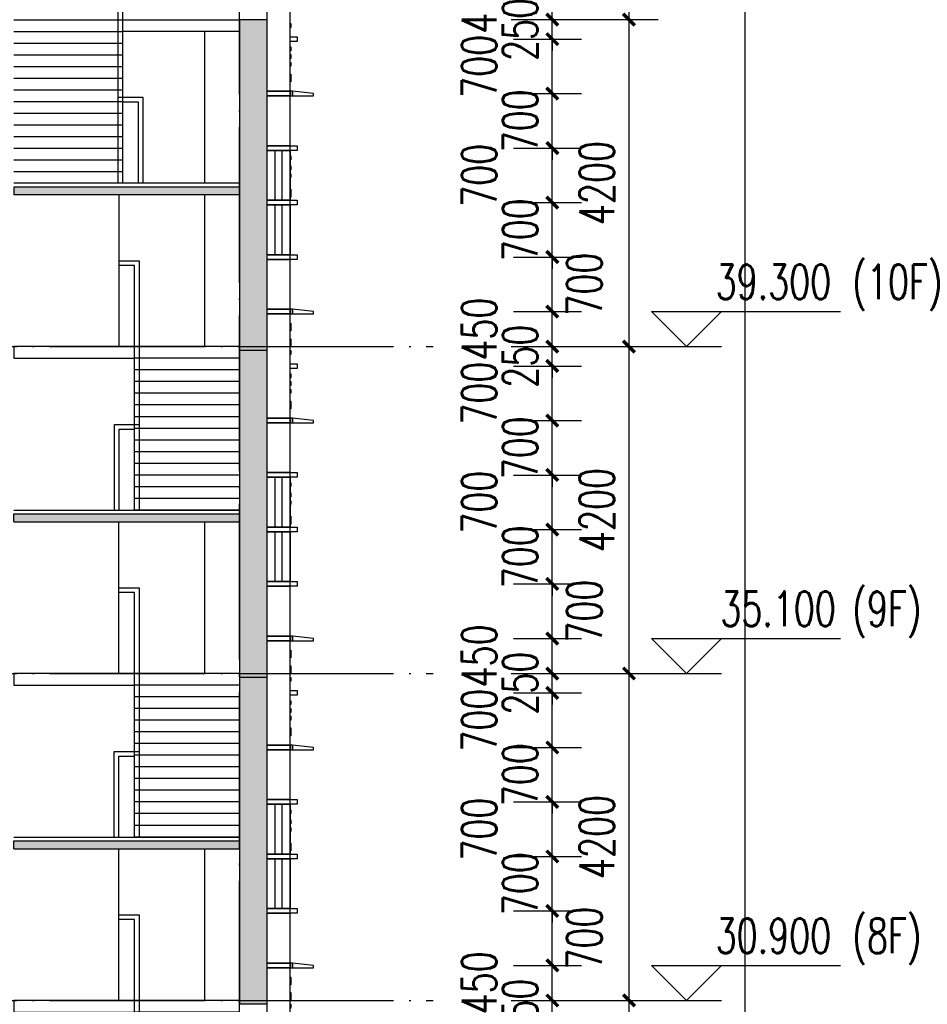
# Model space of a CAD drawing. Header units: millimetres. Extents: x 500457 to 783861, y -293374 to -162131.
# Tile 15 of 116: x 627713 to 639376, y -199501 to -186852. Entities that reach past the tile are written whole.
import ezdxf

# ---------------------------------------------------------------- set-up
doc = ezdxf.new("R2010")
doc.units = ezdxf.units.MM
doc.header["$LTSCALE"] = 1000
doc.linetypes.add('DOTE', pattern=[2.42, 2, -0.2, 0.02, -0.2])
for name, color, linetype in [('A-DOOR-FIRE', 4, 'Continuous'), ('A-看线', 115, 'Continuous'), ('DIM_ELEV', 3, 'Continuous'), ('DOTE', 1, 'DOTE'), ('LY_MC_section A_A$0$A31----(18)', 140, 'Continuous'), ('PUB_DIM', 3, 'Continuous'), ('PUB_HATCH', 8, 'Continuous'), ('PUB_TEXT', 7, 'Continuous'), ('STAIR', 2, 'Continuous'), ('WALL', 255, 'Continuous'), ('板洞', 6, 'Continuous')]:
    doc.layers.add(name, color=color, linetype=linetype)
doc.styles.add('_TCH_DIM', font='SIMPLEX', dxfattribs={"bigfont": 'GBCBIG'})
doc.styles.add('_TCH_DIM_T3', font='SIMPLEX', dxfattribs={"width": 0.705882, "bigfont": 'GBCBIG'})
doc.dimstyles.new('_TCH_ARCH&&150', dxfattribs={"dimtxt": 446.25, "dimasz": 150, "dimexe": 375, "dimexo": 450, "dimgap": 189.375, "dimtad": 1, "dimdec": 0, "dimzin": 0, "dimdsep": 46, "dimtxsty": '_TCH_DIM_T3', "dimblk": 'ARCHTICK', "dimcen": 0.09, "dimclrt": 7, "dimazin": 2, "dimtfac": 1, "dimtdec": 0, "dimtix": 1, "dimtmove": 2, "dimatfit": 3, "dimfxl": 1, "dimtolj": 1, "dimtzin": 0, "dimarcsym": 0})

# ---------------------------------------------------------------- blocks, each defined once
blk = doc.blocks.new('A$C5e2bc803')
at = {"layer": 'PUB_HATCH'}
blk.add_hatch(color=256, dxfattribs=at).paths.add_polyline_path([(1, -570), (-2900, -570), (-2900, -670), (1, -670)])
at = {"layer": 'STAIR'}
for points in [[(-1350, 1580), (-1350, 3530)], [(-1350, 2680), (-1610, 2680), (-1610, 1450), (-1610, 1400), (-1610, -520), (-1550, -520), (-1550, 2620), (-1350, 2620)], [(-2900, 1580), (-1550, 1580)], [(-1550, 1580), (0, 1580), (0, 1430), (-1550, 1430)], [(-2900, 1430), (-1550, 1430)], [(-2900, 1280), (-1550, 1280)], [(-2900, 1130), (-1550, 1130)], [(-2900, 980), (-1550, 980)], [(-2900, 830), (-1550, 830)], [(-2900, 680), (-1550, 680)], [(-2900, 530), (-1550, 530)], [(-1290, -520), (-1290, 580), (-1609, 580)], [(-1350, -520), (-1350, 520), (-1549, 520)], [(-2900, 380), (-1550, 380)], [(-2900, 230), (-1550, 230)], [(-2900, 80), (-1550, 80)], [(-2900, -70), (-1550, -70)], [(-2900, -220), (-1550, -220)], [(-2900, -370), (-1550, -370)], [(1, -520), (-2900, -520)], [(-2900, -520), (-1550, -520)]]:
    blk.add_lwpolyline(points, dxfattribs=at)
at = {"layer": 'WALL'}
for p, q in [((1, -570), (-2900, -570)), ((-2900, -670), (-2900, -570)), ((1, -670), (1, -570)), ((1, -670), (-2900, -670))]:
    blk.add_line(p, q, dxfattribs=at)
blk = doc.blocks.new('A$C889cff5b')
at = {"layer": 'PUB_HATCH'}
blk.add_hatch(color=256, dxfattribs=at).paths.add_polyline_path([(-1558, -3350), (1342, -3350), (1342, -3250), (-1558, -3250)])
at = {"layer": 'STAIR'}
for points in [[(-60, -3200), (0, -3200), (0, -1900), (0, -1850), (0, 0), (-1558, 0)], [(-60, -3200), (-60, -60), (-1558, -60)], [(-60, -1100), (-1558, -1100), (-1558, -1250), (-60, -1250)], [(1342, -1100), (-60, -1100)], [(1342, -1250), (-60, -1250)], [(1342, -1400), (-60, -1400)], [(1342, -1550), (-60, -1550)], [(1342, -1700), (-60, -1700)], [(1342, -1850), (-60, -1850)], [(1342, -2000), (-60, -2000)], [(-320, -3200), (-320, -2100), (0, -2100)], [(1342, -2150), (-60, -2150)], [(-260, -3200), (-260, -2160), (-60, -2160)], [(1342, -2300), (-60, -2300)], [(1342, -2450), (-60, -2450)], [(1342, -2600), (-60, -2600)], [(1342, -2750), (-60, -2750)], [(1342, -2900), (-60, -2900)], [(1342, -3050), (-60, -3050)], [(-1558, -3200), (1342, -3200)]]:
    blk.add_lwpolyline(points, dxfattribs=at)
at = {"layer": 'WALL'}
for p, q in [((-1558, -3250), (1342, -3250)), ((-1558, -3250), (-1558, -3350)), ((1342, -3250), (1342, -3350)), ((-1558, -3350), (1342, -3350))]:
    blk.add_line(p, q, dxfattribs=at)
blk = doc.blocks.new('A$Cdcaa37b3')
at = {"layer": 'A-看线'}
for points in [[(-1103, 48950), (-1103, 47000)], [(-1103, 46850), (-1103, 44900)], [(-1103, 42650), (-1103, 40700)], [(-1103, 38450), (-1103, 36500)]]:
    blk.add_lwpolyline(points, dxfattribs=at)
at = {"layer": 'LY_MC_section A_A$0$A31----(18)'}
for p in [(1345, 43320), (1347, 39120), (1347, 34920)]:
    blk.add_blockref('A$C5e2bc803', p, dxfattribs=at)
at = {"layer": '板洞'}
blk.add_blockref('A$C889cff5b', (5, 50200), dxfattribs=at)
blk = doc.blocks.new('A$C7aab0e27')
at = {"layer": 'LY_MC_section A_A$0$A31----(18)'}
for points in [[(-30, 0), (-30, -60), (-300, -60), (-300, -30)], [(-30, -60), (-30, 0), (0, 0), (0, -60)]]:
    blk.add_lwpolyline(points, close=True, dxfattribs=at)
blk = doc.blocks.new('A$C37e4a2ef')
at = {"layer": 'LY_MC_section A_A$0$A31----(18)'}
blk.add_lwpolyline([(0, 0), (300, 0), (300, -60), (0, -60)], close=True, dxfattribs=at)
at = {"layer": 'A-DOOR-FIRE'}
blk.add_blockref('A$C7aab0e27', (0, 0), dxfattribs=at)
blk = doc.blocks.new('A$C42b86bd6')
at = {"layer": 'LY_MC_section A_A$0$A31----(18)'}
for points in [[(90, 0), (0, 0), (0, -60), (90, -60)], [(90, 0), (390, 0), (390, -60), (90, -60)]]:
    blk.add_lwpolyline(points, close=True, dxfattribs=at)
blk = doc.blocks.new('A$C827e71c0')
at = {"layer": 'LY_MC_section A_A$0$A31----(18)'}
blk.add_lwpolyline([(0, 0), (-90, 0), (-90, -60), (0, -60)], close=True, dxfattribs=at)
blk = doc.blocks.new('$EWDLib$00001159')
for p, q in [((0, 0), (0, 1500)), ((84, 0), (84, 1500)), ((156, 0), (156, 1500)), ((240, 0), (240, 1500))]:
    blk.add_line(p, q)
blk = doc.blocks.new('A$C8b4dfb44')
at = {"layer": 'LY_MC_section A_A$0$A31----(18)'}
for points in [[(-300, -4480), (0, -4480), (0, -5820), (-300, -5820)], [(-300, -4950), (-310, -4950), (-310, -5000), (-300, -5000)], [(-300, -5250), (-310, -5250), (-310, -5300), (-300, -5300)], [(-300, -5350), (-310, -5350), (-310, -5400), (-300, -5400)], [(-300, -5450), (-310, -5450), (-310, -5500), (-300, -5500)], [(-300, -5600), (-310, -5600), (-310, -5700), (-300, -5700)], [(-300, -5880), (0, -5880), (0, -6520), (-300, -6520)], [(-300, -6650), (-310, -6650), (-310, -6700), (-300, -6700)], [(-300, -6580), (0, -6580), (0, -7220), (-300, -7220)], [(-300, -6780), (-310, -6780), (-310, -6830), (-300, -6830)], [(-300, -6880), (-310, -6880), (-310, -6930), (-300, -6930)], [(-300, -7080), (-310, -7080), (-310, -7180), (-300, -7180)], [(-300, -7280), (0, -7280), (0, -7920), (-300, -7920)], [(-300, -7980), (0, -7980), (0, -8620), (-300, -8620)], [(-300, -8680), (0, -8680), (0, -10020), (-300, -10020)], [(-300, -8800), (-310, -8800), (-310, -8900), (-300, -8900)], [(-300, -9000), (-310, -9000), (-310, -9100), (-300, -9100)], [(-300, -9150), (-310, -9150), (-310, -9200), (-300, -9200)], [(-300, -9450), (-310, -9450), (-310, -9500), (-300, -9500)], [(-300, -9550), (-310, -9550), (-310, -9600), (-300, -9600)], [(-300, -9650), (-310, -9650), (-310, -9700), (-300, -9700)], [(-300, -9800), (-310, -9800), (-310, -9900), (-300, -9900)], [(-300, -10080), (0, -10080), (0, -10720), (-300, -10720)], [(-300, -10850), (-310, -10850), (-310, -10900), (-300, -10900)], [(-300, -10780), (0, -10780), (0, -11420), (-300, -11420)], [(-300, -10980), (-310, -10980), (-310, -11030), (-300, -11030)], [(-300, -11080), (-310, -11080), (-310, -11130), (-300, -11130)], [(-300, -11280), (-310, -11280), (-310, -11380), (-300, -11380)], [(-300, -11480), (0, -11480), (0, -12120), (-300, -12120)], [(-300, -12180), (0, -12180), (0, -12820), (-300, -12820)], [(-300, -12880), (0, -12880), (0, -14220), (-300, -14220)], [(-300, -13000), (-310, -13000), (-310, -13100), (-300, -13100)], [(-300, -13200), (-310, -13200), (-310, -13300), (-300, -13300)], [(-300, -13350), (-310, -13350), (-310, -13400), (-300, -13400)], [(-300, -13650), (-310, -13650), (-310, -13700), (-300, -13700)], [(-300, -13750), (-310, -13750), (-310, -13800), (-300, -13800)], [(-300, -13850), (-310, -13850), (-310, -13900), (-300, -13900)], [(-300, -14000), (-310, -14000), (-310, -14100), (-300, -14100)], [(-300, -14280), (0, -14280), (0, -14920), (-300, -14920)], [(-300, -15050), (-310, -15050), (-310, -15100), (-300, -15100)], [(-300, -14980), (0, -14980), (0, -15620), (-300, -15620)], [(-300, -15180), (-310, -15180), (-310, -15230), (-300, -15230)], [(-300, -15280), (-310, -15280), (-310, -15330), (-300, -15330)], [(-300, -15480), (-310, -15480), (-310, -15580), (-300, -15580)], [(-300, -15680), (0, -15680), (0, -16320), (-300, -16320)], [(-300, -16380), (0, -16380), (0, -17020), (-300, -17020)], [(-300, -17200), (-310, -17200), (-310, -17300), (-300, -17300)], [(-300, -17080), (0, -17080), (0, -18420), (-300, -18420)], [(-300, -17400), (-310, -17400), (-310, -17500), (-300, -17500)], [(-300, -17550), (-310, -17550), (-310, -17600), (-300, -17600)]]:
    blk.add_lwpolyline(points, close=True, dxfattribs=at)
at = {"layer": 'A-DOOR-FIRE'}
for name, p in [('A$C37e4a2ef', (-300, -5820)), ('A$C42b86bd6', (-390, -6520)), ('A$C37e4a2ef', (-300, -8620)), ('A$C37e4a2ef', (-300, -8620)), ('A$C37e4a2ef', (-300, -10020)), ('A$C42b86bd6', (-390, -10720)), ('A$C37e4a2ef', (-300, -12820)), ('A$C37e4a2ef', (-300, -12820)), ('A$C37e4a2ef', (-300, -14220)), ('A$C42b86bd6', (-390, -14920)), ('A$C37e4a2ef', (-300, -17020)), ('A$C37e4a2ef', (-300, -17020))]:
    blk.add_blockref(name, p, dxfattribs=at)
at = {"layer": 'LY_MC_section A_A$0$A31----(18)'}
for name, p in [('A$C827e71c0', (-300, -5120)), ('A$C42b86bd6', (-390, -7220)), ('A$C42b86bd6', (-390, -7920)), ('A$C827e71c0', (-300, -9320)), ('A$C42b86bd6', (-390, -11420)), ('A$C42b86bd6', (-390, -12120)), ('A$C827e71c0', (-300, -13520)), ('A$C42b86bd6', (-390, -15620)), ('A$C42b86bd6', (-390, -16320))]:
    blk.add_blockref(name, p, dxfattribs=at)
at = {"layer": 'LY_MC_section A_A$0$A31----(18)', "xscale": 1.250000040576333, "yscale": 0.4266666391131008, "rotation": 179.9999999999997}
for p in [(0, -6580), (0, -7280), (0, -10780), (0, -11480), (0, -14980), (0, -15680)]:
    blk.add_blockref('$EWDLib$00001159', p, dxfattribs=at)
blk = doc.blocks.new('A$C50e83559')
at = {"layer": 'PUB_HATCH'}
blk.add_hatch(color=256, dxfattribs=at).paths.add_polyline_path([(89400, 0), (89400, -4200), (89750, -4200), (89750, 0)])
at = {"layer": 'WALL'}
for p, q in [((89400, 0), (89400, -4200)), ((89750, 0), (89400, 0)), ((89750, 0), (89750, -4200)), ((89750, -4200), (89400, -4200))]:
    blk.add_line(p, q, dxfattribs=at)
blk = doc.blocks.new('A$Ca0110d6d')
at = {"layer": 'PUB_HATCH'}
blk.add_hatch(color=256, dxfattribs=at).paths.add_polyline_path([(89301, -76), (89301, -4325), (89651, -4325), (89651, -76)])
at = {"layer": 'WALL'}
for p, q in [((89301, -76), (89301, -4325)), ((89651, -76), (89301, -76)), ((89651, -76), (89651, -4325)), ((89651, -4325), (89301, -4325))]:
    blk.add_line(p, q, dxfattribs=at)
blk = doc.blocks.new('_ArchTick')
at = {"color": 0, "linetype": 'ByBlock', "const_width": 0.3}
blk.add_lwpolyline([(-0.5, -0.5), (0.5, 0.5)], dxfattribs=at)
blk = doc.blocks.new('*D291')
at = {"layer": 'Defpoints', "color": 0, "transparency": 16777216}
for p in [(633609, -199451), (634557, -199451), (633609, -199701)]:
    blk.add_point(p, dxfattribs=at)
at = {"layer": 'PUB_DIM', "color": 0, "lineweight": -2, "transparency": 16777216}
for p, q in [((634557, -199451), (634557, -199301)), ((634059, -199451), (634932, -199451)), ((634557, -199701), (634557, -199451)), ((634059, -199701), (634932, -199701)), ((634557, -199701), (634557, -199851))]:
    blk.add_line(p, q, dxfattribs=at)
at = {"layer": 'PUB_DIM', "color": 0, "lineweight": -2, "transparency": 16777216, "xscale": 150, "yscale": 150, "zscale": 150}
for p, rotation in [((634557, -199451), 270), ((634557, -199701), 90)]:
    blk.add_blockref('_ArchTick', p, dxfattribs=dict(at, rotation=rotation))
at = {"layer": 'PUB_DIM', "color": 7, "transparency": 16777216, "insert": (634144, -199576), "char_height": 446.2, "attachment_point": 5, "rotation": 90, "style": '_TCH_DIM_T3'}
blk.add_mtext('\\A1;250', dxfattribs=at)
blk = doc.blocks.new('*D292')
at = {"layer": 'Defpoints', "color": 0, "transparency": 16777216}
for p in [(633609, -199001), (634557, -199001), (633609, -199451)]:
    blk.add_point(p, dxfattribs=at)
at = {"layer": 'PUB_DIM', "color": 0, "lineweight": -2, "transparency": 16777216}
for p, q in [((634059, -199001), (634932, -199001)), ((634557, -199451), (634557, -199001)), ((634059, -199451), (634932, -199451))]:
    blk.add_line(p, q, dxfattribs=at)
at = {"layer": 'PUB_DIM', "color": 0, "lineweight": -2, "transparency": 16777216, "xscale": 150, "yscale": 150, "zscale": 150}
for p, rotation in [((634557, -199001), 90), ((634557, -199451), 270)]:
    blk.add_blockref('_ArchTick', p, dxfattribs=dict(at, rotation=rotation))
at = {"layer": 'PUB_DIM', "color": 7, "transparency": 16777216, "insert": (633619, -199226), "char_height": 446.2, "attachment_point": 5, "rotation": 90, "style": '_TCH_DIM_T3'}
blk.add_mtext('\\A1;450', dxfattribs=at)
blk = doc.blocks.new('*D293')
at = {"layer": 'Defpoints', "color": 0, "transparency": 16777216}
for p in [(633609, -198301), (634557, -198301), (633609, -199001)]:
    blk.add_point(p, dxfattribs=at)
at = {"layer": 'PUB_DIM', "color": 0, "lineweight": -2, "transparency": 16777216}
for p, q in [((634059, -198301), (634932, -198301)), ((634557, -199001), (634557, -198301)), ((634059, -199001), (634932, -199001))]:
    blk.add_line(p, q, dxfattribs=at)
at = {"layer": 'PUB_DIM', "color": 0, "lineweight": -2, "transparency": 16777216, "xscale": 150, "yscale": 150, "zscale": 150}
for p, rotation in [((634557, -198301), 90), ((634557, -199001), 270)]:
    blk.add_blockref('_ArchTick', p, dxfattribs=dict(at, rotation=rotation))
at = {"layer": 'PUB_DIM', "color": 7, "transparency": 16777216, "insert": (634969, -198651), "char_height": 446.2, "attachment_point": 5, "rotation": 90, "style": '_TCH_DIM_T3'}
blk.add_mtext('\\A1;700', dxfattribs=at)
blk = doc.blocks.new('*D294')
at = {"layer": 'Defpoints', "color": 0, "transparency": 16777216}
for p in [(633609, -197601), (634557, -197601), (633609, -198301)]:
    blk.add_point(p, dxfattribs=at)
at = {"layer": 'PUB_DIM', "color": 0, "lineweight": -2, "transparency": 16777216}
for p, q in [((634557, -197601), (634557, -197451)), ((634059, -197601), (634932, -197601)), ((634557, -198301), (634557, -197601)), ((634059, -198301), (634932, -198301)), ((634557, -198301), (634557, -198451))]:
    blk.add_line(p, q, dxfattribs=at)
at = {"layer": 'PUB_DIM', "color": 0, "lineweight": -2, "transparency": 16777216, "xscale": 150, "yscale": 150, "zscale": 150}
for p, rotation in [((634557, -197601), 270), ((634557, -198301), 90)]:
    blk.add_blockref('_ArchTick', p, dxfattribs=dict(at, rotation=rotation))
at = {"layer": 'PUB_DIM', "color": 7, "transparency": 16777216, "insert": (634144, -197951), "char_height": 446.2, "attachment_point": 5, "rotation": 90, "style": '_TCH_DIM_T3'}
blk.add_mtext('\\A1;700', dxfattribs=at)
blk = doc.blocks.new('*D295')
at = {"layer": 'Defpoints', "color": 0, "transparency": 16777216}
for p in [(633609, -196901), (634557, -196901), (633609, -197601)]:
    blk.add_point(p, dxfattribs=at)
at = {"layer": 'PUB_DIM', "color": 0, "lineweight": -2, "transparency": 16777216}
for p, q in [((634059, -196901), (634932, -196901)), ((634557, -197601), (634557, -196901)), ((634059, -197601), (634932, -197601))]:
    blk.add_line(p, q, dxfattribs=at)
at = {"layer": 'PUB_DIM', "color": 0, "lineweight": -2, "transparency": 16777216, "xscale": 150, "yscale": 150, "zscale": 150}
for p, rotation in [((634557, -196901), 90), ((634557, -197601), 270)]:
    blk.add_blockref('_ArchTick', p, dxfattribs=dict(at, rotation=rotation))
at = {"layer": 'PUB_DIM', "color": 7, "transparency": 16777216, "insert": (633619, -197251), "char_height": 446.2, "attachment_point": 5, "rotation": 90, "style": '_TCH_DIM_T3'}
blk.add_mtext('\\A1;700', dxfattribs=at)
blk = doc.blocks.new('*D296')
at = {"layer": 'Defpoints', "color": 0, "transparency": 16777216}
for p in [(633609, -196201), (634557, -196201), (633609, -196901)]:
    blk.add_point(p, dxfattribs=at)
at = {"layer": 'PUB_DIM', "color": 0, "lineweight": -2, "transparency": 16777216}
for p, q in [((634557, -196201), (634557, -196051)), ((634059, -196201), (634932, -196201)), ((634557, -196901), (634557, -196201)), ((634059, -196901), (634932, -196901)), ((634557, -196901), (634557, -197051))]:
    blk.add_line(p, q, dxfattribs=at)
at = {"layer": 'PUB_DIM', "color": 0, "lineweight": -2, "transparency": 16777216, "xscale": 150, "yscale": 150, "zscale": 150}
for p, rotation in [((634557, -196201), 270), ((634557, -196901), 90)]:
    blk.add_blockref('_ArchTick', p, dxfattribs=dict(at, rotation=rotation))
at = {"layer": 'PUB_DIM', "color": 7, "transparency": 16777216, "insert": (634144, -196551), "char_height": 446.2, "attachment_point": 5, "rotation": 90, "style": '_TCH_DIM_T3'}
blk.add_mtext('\\A1;700', dxfattribs=at)
blk = doc.blocks.new('*D297')
at = {"layer": 'Defpoints', "color": 0, "transparency": 16777216}
for p in [(633609, -195501), (634557, -195501), (633609, -196201)]:
    blk.add_point(p, dxfattribs=at)
at = {"layer": 'PUB_DIM', "color": 0, "lineweight": -2, "transparency": 16777216}
for p, q in [((634059, -195501), (634932, -195501)), ((634557, -196201), (634557, -195501)), ((634059, -196201), (634932, -196201))]:
    blk.add_line(p, q, dxfattribs=at)
at = {"layer": 'PUB_DIM', "color": 0, "lineweight": -2, "transparency": 16777216, "xscale": 150, "yscale": 150, "zscale": 150}
for p, rotation in [((634557, -195501), 90), ((634557, -196201), 270)]:
    blk.add_blockref('_ArchTick', p, dxfattribs=dict(at, rotation=rotation))
at = {"layer": 'PUB_DIM', "color": 7, "transparency": 16777216, "insert": (633619, -195851), "char_height": 446.2, "attachment_point": 5, "rotation": 90, "style": '_TCH_DIM_T3'}
blk.add_mtext('\\A1;700', dxfattribs=at)
blk = doc.blocks.new('*D298')
at = {"layer": 'Defpoints', "color": 0, "transparency": 16777216}
for p in [(633609, -195251), (634557, -195251), (633609, -195501)]:
    blk.add_point(p, dxfattribs=at)
at = {"layer": 'PUB_DIM', "color": 0, "lineweight": -2, "transparency": 16777216}
for p, q in [((634557, -195251), (634557, -195101)), ((634059, -195251), (634932, -195251)), ((634557, -195501), (634557, -195251)), ((634059, -195501), (634932, -195501)), ((634557, -195501), (634557, -195651))]:
    blk.add_line(p, q, dxfattribs=at)
at = {"layer": 'PUB_DIM', "color": 0, "lineweight": -2, "transparency": 16777216, "xscale": 150, "yscale": 150, "zscale": 150}
for p, rotation in [((634557, -195251), 270), ((634557, -195501), 90)]:
    blk.add_blockref('_ArchTick', p, dxfattribs=dict(at, rotation=rotation))
at = {"layer": 'PUB_DIM', "color": 7, "transparency": 16777216, "insert": (634144, -195376), "char_height": 446.2, "attachment_point": 5, "rotation": 90, "style": '_TCH_DIM_T3'}
blk.add_mtext('\\A1;250', dxfattribs=at)
blk = doc.blocks.new('*D299')
at = {"layer": 'Defpoints', "color": 0, "transparency": 16777216}
for p in [(633609, -194801), (634557, -194801), (633609, -195251)]:
    blk.add_point(p, dxfattribs=at)
at = {"layer": 'PUB_DIM', "color": 0, "lineweight": -2, "transparency": 16777216}
for p, q in [((634059, -194801), (634932, -194801)), ((634557, -195251), (634557, -194801)), ((634059, -195251), (634932, -195251))]:
    blk.add_line(p, q, dxfattribs=at)
at = {"layer": 'PUB_DIM', "color": 0, "lineweight": -2, "transparency": 16777216, "xscale": 150, "yscale": 150, "zscale": 150}
for p, rotation in [((634557, -194801), 90), ((634557, -195251), 270)]:
    blk.add_blockref('_ArchTick', p, dxfattribs=dict(at, rotation=rotation))
at = {"layer": 'PUB_DIM', "color": 7, "transparency": 16777216, "insert": (633619, -195026), "char_height": 446.2, "attachment_point": 5, "rotation": 90, "style": '_TCH_DIM_T3'}
blk.add_mtext('\\A1;450', dxfattribs=at)
blk = doc.blocks.new('*D300')
at = {"layer": 'Defpoints', "color": 0, "transparency": 16777216}
for p in [(633609, -194101), (634557, -194101), (633609, -194801)]:
    blk.add_point(p, dxfattribs=at)
at = {"layer": 'PUB_DIM', "color": 0, "lineweight": -2, "transparency": 16777216}
for p, q in [((634059, -194101), (634932, -194101)), ((634557, -194801), (634557, -194101)), ((634059, -194801), (634932, -194801))]:
    blk.add_line(p, q, dxfattribs=at)
at = {"layer": 'PUB_DIM', "color": 0, "lineweight": -2, "transparency": 16777216, "xscale": 150, "yscale": 150, "zscale": 150}
for p, rotation in [((634557, -194101), 90), ((634557, -194801), 270)]:
    blk.add_blockref('_ArchTick', p, dxfattribs=dict(at, rotation=rotation))
at = {"layer": 'PUB_DIM', "color": 7, "transparency": 16777216, "insert": (634969, -194451), "char_height": 446.2, "attachment_point": 5, "rotation": 90, "style": '_TCH_DIM_T3'}
blk.add_mtext('\\A1;700', dxfattribs=at)
blk = doc.blocks.new('*D301')
at = {"layer": 'Defpoints', "color": 0, "transparency": 16777216}
for p in [(633609, -193401), (634557, -193401), (633609, -194101)]:
    blk.add_point(p, dxfattribs=at)
at = {"layer": 'PUB_DIM', "color": 0, "lineweight": -2, "transparency": 16777216}
for p, q in [((634557, -193401), (634557, -193251)), ((634059, -193401), (634932, -193401)), ((634557, -194101), (634557, -193401)), ((634059, -194101), (634932, -194101)), ((634557, -194101), (634557, -194251))]:
    blk.add_line(p, q, dxfattribs=at)
at = {"layer": 'PUB_DIM', "color": 0, "lineweight": -2, "transparency": 16777216, "xscale": 150, "yscale": 150, "zscale": 150}
for p, rotation in [((634557, -193401), 270), ((634557, -194101), 90)]:
    blk.add_blockref('_ArchTick', p, dxfattribs=dict(at, rotation=rotation))
at = {"layer": 'PUB_DIM', "color": 7, "transparency": 16777216, "insert": (634144, -193751), "char_height": 446.2, "attachment_point": 5, "rotation": 90, "style": '_TCH_DIM_T3'}
blk.add_mtext('\\A1;700', dxfattribs=at)
blk = doc.blocks.new('*D302')
at = {"layer": 'Defpoints', "color": 0, "transparency": 16777216}
for p in [(633609, -192701), (634557, -192701), (633609, -193401)]:
    blk.add_point(p, dxfattribs=at)
at = {"layer": 'PUB_DIM', "color": 0, "lineweight": -2, "transparency": 16777216}
for p, q in [((634059, -192701), (634932, -192701)), ((634557, -193401), (634557, -192701)), ((634059, -193401), (634932, -193401))]:
    blk.add_line(p, q, dxfattribs=at)
at = {"layer": 'PUB_DIM', "color": 0, "lineweight": -2, "transparency": 16777216, "xscale": 150, "yscale": 150, "zscale": 150}
for p, rotation in [((634557, -192701), 90), ((634557, -193401), 270)]:
    blk.add_blockref('_ArchTick', p, dxfattribs=dict(at, rotation=rotation))
at = {"layer": 'PUB_DIM', "color": 7, "transparency": 16777216, "insert": (633619, -193051), "char_height": 446.2, "attachment_point": 5, "rotation": 90, "style": '_TCH_DIM_T3'}
blk.add_mtext('\\A1;700', dxfattribs=at)
blk = doc.blocks.new('*D303')
at = {"layer": 'Defpoints', "color": 0, "transparency": 16777216}
for p in [(633609, -192001), (634557, -192001), (633609, -192701)]:
    blk.add_point(p, dxfattribs=at)
at = {"layer": 'PUB_DIM', "color": 0, "lineweight": -2, "transparency": 16777216}
for p, q in [((634557, -192001), (634557, -191851)), ((634059, -192001), (634932, -192001)), ((634557, -192701), (634557, -192001)), ((634059, -192701), (634932, -192701)), ((634557, -192701), (634557, -192851))]:
    blk.add_line(p, q, dxfattribs=at)
at = {"layer": 'PUB_DIM', "color": 0, "lineweight": -2, "transparency": 16777216, "xscale": 150, "yscale": 150, "zscale": 150}
for p, rotation in [((634557, -192001), 270), ((634557, -192701), 90)]:
    blk.add_blockref('_ArchTick', p, dxfattribs=dict(at, rotation=rotation))
at = {"layer": 'PUB_DIM', "color": 7, "transparency": 16777216, "insert": (634144, -192351), "char_height": 446.2, "attachment_point": 5, "rotation": 90, "style": '_TCH_DIM_T3'}
blk.add_mtext('\\A1;700', dxfattribs=at)
blk = doc.blocks.new('*D304')
at = {"layer": 'Defpoints', "color": 0, "transparency": 16777216}
for p in [(633609, -191301), (634557, -191301), (633609, -192001)]:
    blk.add_point(p, dxfattribs=at)
at = {"layer": 'PUB_DIM', "color": 0, "lineweight": -2, "transparency": 16777216}
for p, q in [((634059, -191301), (634932, -191301)), ((634557, -192001), (634557, -191301)), ((634059, -192001), (634932, -192001))]:
    blk.add_line(p, q, dxfattribs=at)
at = {"layer": 'PUB_DIM', "color": 0, "lineweight": -2, "transparency": 16777216, "xscale": 150, "yscale": 150, "zscale": 150}
for p, rotation in [((634557, -191301), 90), ((634557, -192001), 270)]:
    blk.add_blockref('_ArchTick', p, dxfattribs=dict(at, rotation=rotation))
at = {"layer": 'PUB_DIM', "color": 7, "transparency": 16777216, "insert": (633619, -191651), "char_height": 446.2, "attachment_point": 5, "rotation": 90, "style": '_TCH_DIM_T3'}
blk.add_mtext('\\A1;700', dxfattribs=at)
blk = doc.blocks.new('*D305')
at = {"layer": 'Defpoints', "color": 0, "transparency": 16777216}
for p in [(633609, -191051), (634557, -191051), (633609, -191301)]:
    blk.add_point(p, dxfattribs=at)
at = {"layer": 'PUB_DIM', "color": 0, "lineweight": -2, "transparency": 16777216}
for p, q in [((634557, -191051), (634557, -190901)), ((634059, -191051), (634932, -191051)), ((634557, -191301), (634557, -191051)), ((634059, -191301), (634932, -191301)), ((634557, -191301), (634557, -191451))]:
    blk.add_line(p, q, dxfattribs=at)
at = {"layer": 'PUB_DIM', "color": 0, "lineweight": -2, "transparency": 16777216, "xscale": 150, "yscale": 150, "zscale": 150}
for p, rotation in [((634557, -191051), 270), ((634557, -191301), 90)]:
    blk.add_blockref('_ArchTick', p, dxfattribs=dict(at, rotation=rotation))
at = {"layer": 'PUB_DIM', "color": 7, "transparency": 16777216, "insert": (634144, -191176), "char_height": 446.2, "attachment_point": 5, "rotation": 90, "style": '_TCH_DIM_T3'}
blk.add_mtext('\\A1;250', dxfattribs=at)
blk = doc.blocks.new('*D306')
at = {"layer": 'Defpoints', "color": 0, "transparency": 16777216}
for p in [(633609, -190601), (634557, -190601), (633609, -191051)]:
    blk.add_point(p, dxfattribs=at)
at = {"layer": 'PUB_DIM', "color": 0, "lineweight": -2, "transparency": 16777216}
for p, q in [((634059, -190601), (634932, -190601)), ((634557, -191051), (634557, -190601)), ((634059, -191051), (634932, -191051))]:
    blk.add_line(p, q, dxfattribs=at)
at = {"layer": 'PUB_DIM', "color": 0, "lineweight": -2, "transparency": 16777216, "xscale": 150, "yscale": 150, "zscale": 150}
for p, rotation in [((634557, -190601), 90), ((634557, -191051), 270)]:
    blk.add_blockref('_ArchTick', p, dxfattribs=dict(at, rotation=rotation))
at = {"layer": 'PUB_DIM', "color": 7, "transparency": 16777216, "insert": (633619, -190826), "char_height": 446.2, "attachment_point": 5, "rotation": 90, "style": '_TCH_DIM_T3'}
blk.add_mtext('\\A1;450', dxfattribs=at)
blk = doc.blocks.new('*D307')
at = {"layer": 'Defpoints', "color": 0, "transparency": 16777216}
for p in [(633609, -189901), (634557, -189901), (633609, -190601)]:
    blk.add_point(p, dxfattribs=at)
at = {"layer": 'PUB_DIM', "color": 0, "lineweight": -2, "transparency": 16777216}
for p, q in [((634059, -189901), (634932, -189901)), ((634557, -190601), (634557, -189901)), ((634059, -190601), (634932, -190601))]:
    blk.add_line(p, q, dxfattribs=at)
at = {"layer": 'PUB_DIM', "color": 0, "lineweight": -2, "transparency": 16777216, "xscale": 150, "yscale": 150, "zscale": 150}
for p, rotation in [((634557, -189901), 90), ((634557, -190601), 270)]:
    blk.add_blockref('_ArchTick', p, dxfattribs=dict(at, rotation=rotation))
at = {"layer": 'PUB_DIM', "color": 7, "transparency": 16777216, "insert": (634969, -190251), "char_height": 446.2, "attachment_point": 5, "rotation": 90, "style": '_TCH_DIM_T3'}
blk.add_mtext('\\A1;700', dxfattribs=at)
blk = doc.blocks.new('*D308')
at = {"layer": 'Defpoints', "color": 0, "transparency": 16777216}
for p in [(633609, -189201), (634557, -189201), (633609, -189901)]:
    blk.add_point(p, dxfattribs=at)
at = {"layer": 'PUB_DIM', "color": 0, "lineweight": -2, "transparency": 16777216}
for p, q in [((634557, -189201), (634557, -189051)), ((634059, -189201), (634932, -189201)), ((634557, -189901), (634557, -189201)), ((634059, -189901), (634932, -189901)), ((634557, -189901), (634557, -190051))]:
    blk.add_line(p, q, dxfattribs=at)
at = {"layer": 'PUB_DIM', "color": 0, "lineweight": -2, "transparency": 16777216, "xscale": 150, "yscale": 150, "zscale": 150}
for p, rotation in [((634557, -189201), 270), ((634557, -189901), 90)]:
    blk.add_blockref('_ArchTick', p, dxfattribs=dict(at, rotation=rotation))
at = {"layer": 'PUB_DIM', "color": 7, "transparency": 16777216, "insert": (634144, -189551), "char_height": 446.2, "attachment_point": 5, "rotation": 90, "style": '_TCH_DIM_T3'}
blk.add_mtext('\\A1;700', dxfattribs=at)
blk = doc.blocks.new('*D309')
at = {"layer": 'Defpoints', "color": 0, "transparency": 16777216}
for p in [(633609, -188501), (634557, -188501), (633609, -189201)]:
    blk.add_point(p, dxfattribs=at)
at = {"layer": 'PUB_DIM', "color": 0, "lineweight": -2, "transparency": 16777216}
for p, q in [((634059, -188501), (634932, -188501)), ((634557, -189201), (634557, -188501)), ((634059, -189201), (634932, -189201))]:
    blk.add_line(p, q, dxfattribs=at)
at = {"layer": 'PUB_DIM', "color": 0, "lineweight": -2, "transparency": 16777216, "xscale": 150, "yscale": 150, "zscale": 150}
for p, rotation in [((634557, -188501), 90), ((634557, -189201), 270)]:
    blk.add_blockref('_ArchTick', p, dxfattribs=dict(at, rotation=rotation))
at = {"layer": 'PUB_DIM', "color": 7, "transparency": 16777216, "insert": (633619, -188851), "char_height": 446.2, "attachment_point": 5, "rotation": 90, "style": '_TCH_DIM_T3'}
blk.add_mtext('\\A1;700', dxfattribs=at)
blk = doc.blocks.new('*D310')
at = {"layer": 'Defpoints', "color": 0, "transparency": 16777216}
for p in [(633609, -187801), (634557, -187801), (633609, -188501)]:
    blk.add_point(p, dxfattribs=at)
at = {"layer": 'PUB_DIM', "color": 0, "lineweight": -2, "transparency": 16777216}
for p, q in [((634557, -187801), (634557, -187651)), ((634059, -187801), (634932, -187801)), ((634557, -188501), (634557, -187801)), ((634059, -188501), (634932, -188501)), ((634557, -188501), (634557, -188651))]:
    blk.add_line(p, q, dxfattribs=at)
at = {"layer": 'PUB_DIM', "color": 0, "lineweight": -2, "transparency": 16777216, "xscale": 150, "yscale": 150, "zscale": 150}
for p, rotation in [((634557, -187801), 270), ((634557, -188501), 90)]:
    blk.add_blockref('_ArchTick', p, dxfattribs=dict(at, rotation=rotation))
at = {"layer": 'PUB_DIM', "color": 7, "transparency": 16777216, "insert": (634144, -188151), "char_height": 446.2, "attachment_point": 5, "rotation": 90, "style": '_TCH_DIM_T3'}
blk.add_mtext('\\A1;700', dxfattribs=at)
blk = doc.blocks.new('*D311')
at = {"layer": 'Defpoints', "color": 0, "transparency": 16777216}
for p in [(633609, -187101), (634557, -187101), (633609, -187801)]:
    blk.add_point(p, dxfattribs=at)
at = {"layer": 'PUB_DIM', "color": 0, "lineweight": -2, "transparency": 16777216}
for p, q in [((634059, -187101), (634932, -187101)), ((634557, -187801), (634557, -187101)), ((634059, -187801), (634932, -187801))]:
    blk.add_line(p, q, dxfattribs=at)
at = {"layer": 'PUB_DIM', "color": 0, "lineweight": -2, "transparency": 16777216, "xscale": 150, "yscale": 150, "zscale": 150}
for p, rotation in [((634557, -187101), 90), ((634557, -187801), 270)]:
    blk.add_blockref('_ArchTick', p, dxfattribs=dict(at, rotation=rotation))
at = {"layer": 'PUB_DIM', "color": 7, "transparency": 16777216, "insert": (633619, -187451), "char_height": 446.2, "attachment_point": 5, "rotation": 90, "style": '_TCH_DIM_T3'}
blk.add_mtext('\\A1;700', dxfattribs=at)
blk = doc.blocks.new('*D312')
at = {"layer": 'Defpoints', "color": 0, "transparency": 16777216}
for p in [(633609, -186851), (634557, -186851), (633609, -187101)]:
    blk.add_point(p, dxfattribs=at)
at = {"layer": 'PUB_DIM', "color": 0, "lineweight": -2, "transparency": 16777216}
for p, q in [((634557, -186851), (634557, -186701)), ((634059, -186851), (634932, -186851)), ((634557, -187101), (634557, -186851)), ((634059, -187101), (634932, -187101)), ((634557, -187101), (634557, -187251))]:
    blk.add_line(p, q, dxfattribs=at)
at = {"layer": 'PUB_DIM', "color": 0, "lineweight": -2, "transparency": 16777216, "xscale": 150, "yscale": 150, "zscale": 150}
for p, rotation in [((634557, -186851), 270), ((634557, -187101), 90)]:
    blk.add_blockref('_ArchTick', p, dxfattribs=dict(at, rotation=rotation))
at = {"layer": 'PUB_DIM', "color": 7, "transparency": 16777216, "insert": (634144, -186976), "char_height": 446.2, "attachment_point": 5, "rotation": 90, "style": '_TCH_DIM_T3'}
blk.add_mtext('\\A1;250', dxfattribs=at)
blk = doc.blocks.new('*D313')
at = {"layer": 'Defpoints', "color": 0, "transparency": 16777216}
for p in [(633609, -186401), (634557, -186401), (633609, -186851)]:
    blk.add_point(p, dxfattribs=at)
at = {"layer": 'PUB_DIM', "color": 0, "lineweight": -2, "transparency": 16777216}
for p, q in [((634059, -186401), (634932, -186401)), ((634557, -186851), (634557, -186401)), ((634059, -186851), (634932, -186851))]:
    blk.add_line(p, q, dxfattribs=at)
at = {"layer": 'PUB_DIM', "color": 0, "lineweight": -2, "transparency": 16777216, "xscale": 150, "yscale": 150, "zscale": 150}
for p, rotation in [((634557, -186401), 90), ((634557, -186851), 270)]:
    blk.add_blockref('_ArchTick', p, dxfattribs=dict(at, rotation=rotation))
at = {"layer": 'PUB_DIM', "color": 7, "transparency": 16777216, "insert": (633619, -186626), "char_height": 446.2, "attachment_point": 5, "rotation": 90, "style": '_TCH_DIM_T3'}
blk.add_mtext('\\A1;450', dxfattribs=at)
blk = doc.blocks.new('*D320')
at = {"layer": 'Defpoints', "color": 0, "transparency": 16777216}
for p in [(632742, -182051), (637037, -182051), (632742, -235951)]:
    blk.add_point(p, dxfattribs=at)
at = {"layer": 'PUB_DIM', "color": 0, "lineweight": -2, "transparency": 16777216}
for p, q in [((633192, -182051), (637412, -182051)), ((637037, -235951), (637037, -182051)), ((633192, -235951), (637412, -235951))]:
    blk.add_line(p, q, dxfattribs=at)
at = {"layer": 'PUB_DIM', "color": 0, "lineweight": -2, "transparency": 16777216, "xscale": 150, "yscale": 150, "zscale": 150}
for p, rotation in [((637037, -182051), 90), ((637037, -235951), 270)]:
    blk.add_blockref('_ArchTick', p, dxfattribs=dict(at, rotation=rotation))
at = {"layer": 'PUB_DIM', "color": 7, "transparency": 16777216, "insert": (636625, -209001), "char_height": 446.2, "attachment_point": 5, "rotation": 90, "style": '_TCH_DIM_T3'}
blk.add_mtext('\\A1;53900', dxfattribs=at)
blk = doc.blocks.new('*D329')
at = {"layer": 'Defpoints', "color": 0, "transparency": 16777216}
for p in [(633579, -199451), (635543, -199451), (633579, -203651)]:
    blk.add_point(p, dxfattribs=at)
at = {"layer": 'PUB_DIM', "color": 0, "lineweight": -2, "transparency": 16777216}
for p, q in [((634029, -199451), (635918, -199451)), ((635543, -203651), (635543, -199451)), ((634029, -203651), (635918, -203651))]:
    blk.add_line(p, q, dxfattribs=at)
at = {"layer": 'PUB_DIM', "color": 0, "lineweight": -2, "transparency": 16777216, "xscale": 150, "yscale": 150, "zscale": 150}
for p, rotation in [((635543, -199451), 90), ((635543, -203651), 270)]:
    blk.add_blockref('_ArchTick', p, dxfattribs=dict(at, rotation=rotation))
at = {"layer": 'PUB_DIM', "color": 7, "transparency": 16777216, "insert": (635130, -201551), "char_height": 446.2, "attachment_point": 5, "rotation": 90, "style": '_TCH_DIM_T3'}
blk.add_mtext('\\A1;4200', dxfattribs=at)
blk = doc.blocks.new('*D330')
at = {"layer": 'Defpoints', "color": 0, "transparency": 16777216}
for p in [(633579, -195251), (635543, -195251), (633579, -199451)]:
    blk.add_point(p, dxfattribs=at)
at = {"layer": 'PUB_DIM', "color": 0, "lineweight": -2, "transparency": 16777216}
for p, q in [((634029, -195251), (635918, -195251)), ((635543, -199451), (635543, -195251)), ((634029, -199451), (635918, -199451))]:
    blk.add_line(p, q, dxfattribs=at)
at = {"layer": 'PUB_DIM', "color": 0, "lineweight": -2, "transparency": 16777216, "xscale": 150, "yscale": 150, "zscale": 150}
for p, rotation in [((635543, -195251), 90), ((635543, -199451), 270)]:
    blk.add_blockref('_ArchTick', p, dxfattribs=dict(at, rotation=rotation))
at = {"layer": 'PUB_DIM', "color": 7, "transparency": 16777216, "insert": (635130, -197351), "char_height": 446.2, "attachment_point": 5, "rotation": 90, "style": '_TCH_DIM_T3'}
blk.add_mtext('\\A1;4200', dxfattribs=at)
blk = doc.blocks.new('*D331')
at = {"layer": 'Defpoints', "color": 0, "transparency": 16777216}
for p in [(633579, -191051), (635543, -191051), (633579, -195251)]:
    blk.add_point(p, dxfattribs=at)
at = {"layer": 'PUB_DIM', "color": 0, "lineweight": -2, "transparency": 16777216}
for p, q in [((634029, -191051), (635918, -191051)), ((635543, -195251), (635543, -191051)), ((634029, -195251), (635918, -195251))]:
    blk.add_line(p, q, dxfattribs=at)
at = {"layer": 'PUB_DIM', "color": 0, "lineweight": -2, "transparency": 16777216, "xscale": 150, "yscale": 150, "zscale": 150}
for p, rotation in [((635543, -191051), 90), ((635543, -195251), 270)]:
    blk.add_blockref('_ArchTick', p, dxfattribs=dict(at, rotation=rotation))
at = {"layer": 'PUB_DIM', "color": 7, "transparency": 16777216, "insert": (635130, -193151), "char_height": 446.2, "attachment_point": 5, "rotation": 90, "style": '_TCH_DIM_T3'}
blk.add_mtext('\\A1;4200', dxfattribs=at)
blk = doc.blocks.new('*D332')
at = {"layer": 'Defpoints', "color": 0, "transparency": 16777216}
for p in [(633579, -186851), (635543, -186851), (633579, -191051)]:
    blk.add_point(p, dxfattribs=at)
at = {"layer": 'PUB_DIM', "color": 0, "lineweight": -2, "transparency": 16777216}
for p, q in [((634029, -186851), (635918, -186851)), ((635543, -191051), (635543, -186851)), ((634029, -191051), (635918, -191051))]:
    blk.add_line(p, q, dxfattribs=at)
at = {"layer": 'PUB_DIM', "color": 0, "lineweight": -2, "transparency": 16777216, "xscale": 150, "yscale": 150, "zscale": 150}
for p, rotation in [((635543, -186851), 90), ((635543, -191051), 270)]:
    blk.add_blockref('_ArchTick', p, dxfattribs=dict(at, rotation=rotation))
at = {"layer": 'PUB_DIM', "color": 7, "transparency": 16777216, "insert": (635130, -188951), "char_height": 446.2, "attachment_point": 5, "rotation": 90, "style": '_TCH_DIM_T3'}
blk.add_mtext('\\A1;4200', dxfattribs=at)
blk = doc.blocks.new('*D333')
at = {"layer": 'Defpoints', "color": 0, "transparency": 16777216}
for p in [(633579, -182051), (635543, -182051), (633579, -186851)]:
    blk.add_point(p, dxfattribs=at)
at = {"layer": 'PUB_DIM', "color": 0, "lineweight": -2, "transparency": 16777216}
for p, q in [((634029, -182051), (635918, -182051)), ((635543, -186851), (635543, -182051)), ((634029, -186851), (635918, -186851))]:
    blk.add_line(p, q, dxfattribs=at)
at = {"layer": 'PUB_DIM', "color": 0, "lineweight": -2, "transparency": 16777216, "xscale": 150, "yscale": 150, "zscale": 150}
for p, rotation in [((635543, -182051), 90), ((635543, -186851), 270)]:
    blk.add_blockref('_ArchTick', p, dxfattribs=dict(at, rotation=rotation))
at = {"layer": 'PUB_DIM', "color": 7, "transparency": 16777216, "insert": (635130, -184451), "char_height": 446.2, "attachment_point": 5, "rotation": 90, "style": '_TCH_DIM_T3'}
blk.add_mtext('\\A1;4800', dxfattribs=at)

msp = doc.modelspace()

# ---------------------------------------------------------------- linework, layer by layer
at = {"layer": 'DIM_ELEV'}
for p, q in [((636281.1, -191050.7), (635831.1, -190600.7)), ((635831.1, -190600.7), (638261.1, -190600.7)), ((636281.1, -191050.7), (636731.1, -190600.7)), ((635231.1, -191050.7), (636731.1, -191050.7)), ((636281.1, -195250.7), (635831.1, -194800.7)), ((635831.1, -194800.7), (638261.1, -194800.7)), ((636281.1, -195250.7), (636731.1, -194800.7)), ((635231.1, -195250.7), (636731.1, -195250.7)), ((636281.1, -199450.7), (635831.1, -199000.7)), ((635831.1, -199000.7), (638261.1, -199000.7)), ((636281.1, -199450.7), (636731.1, -199000.7)), ((635231.1, -199450.7), (636731.1, -199450.7))]:
    msp.add_line(p, q, dxfattribs=at)
at = {"layer": 'DOTE'}
for p, q in [((630537.4, -238632.6), (630537.4, -180499.6)), ((536137.4, -191050.7), (633025.1, -191050.7)), ((536137.4, -195250.7), (633025.1, -195250.7)), ((536137.4, -199450.7), (633025.1, -199450.7))]:
    msp.add_line(p, q, dxfattribs=at)

# ---------------------------------------------------------------- block references
at = {"layer": '板洞', "xscale": -1}
for name, p in [('A$C8b4dfb44', (630887.4, -181950.7)), ('A$Cdcaa37b3', (628984.9, -235951.5))]:
    msp.add_blockref(name, p, dxfattribs=at)
at = {"layer": '板洞'}
for name, p in [('A$Ca0110d6d', (541236.6, -186775.7)), ('A$C50e83559', (541137.4, -191100.7)), ('A$C50e83559', (541137.4, -195300.7))]:
    msp.add_blockref(name, p, dxfattribs=at)

# ---------------------------------------------------------------- texts
at = {"layer": 'PUB_TEXT', "style": '_TCH_DIM', "width": 0.705882}
for s, p in [('39.300', (636656.1, -190443.2)), ('(10F)', (638411.1, -190443.2)), ('(9F)', (638411.1, -194643.2)), ('35.100', (636716.1, -194643.2)), ('30.900', (636656.1, -198843.2)), ('(8F)', (638411.1, -198843.2))]:
    msp.add_text(s, height=446.25, dxfattribs=at).set_placement(p)

# ---------------------------------------------------------------- dimensions: what is measured, and where the dimension line sits
at = {"layer": 'PUB_DIM'}
for p1, p2, distance, picture, middle in [((632742.1, -235950.7), (632742.1, -182050.7), -4295.1, '*D320', (636624.7, -209000.7)), ((633579.4, -186850.7), (633579.4, -182050.7), -1963.5, '*D333', (635130.4, -184450.7)), ((633609.1, -187100.7), (633609.1, -186850.7), -947.8, '*D312', (634144.4, -186975.7)), ((633579.4, -191050.7), (633579.4, -186850.7), -1963.5, '*D332', (635130.4, -188950.7)), ((633609.1, -188500.7), (633609.1, -187800.7), -947.8, '*D310', (634144.4, -188150.7)), ((633609.1, -189900.7), (633609.1, -189200.7), -947.8, '*D308', (634144.4, -189550.7)), ((633609.1, -191300.7), (633609.1, -191050.7), -947.8, '*D305', (634144.4, -191175.7)), ((633579.4, -195250.7), (633579.4, -191050.7), -1963.5, '*D331', (635130.4, -193150.7)), ((633609.1, -192700.7), (633609.1, -192000.7), -947.8, '*D303', (634144.4, -192350.7)), ((633609.1, -194100.7), (633609.1, -193400.7), -947.8, '*D301', (634144.4, -193750.7)), ((633609.1, -195500.7), (633609.1, -195250.7), -947.8, '*D298', (634144.4, -195375.7)), ((633579.4, -199450.7), (633579.4, -195250.7), -1963.5, '*D330', (635130.4, -197350.7)), ((633609.1, -196900.7), (633609.1, -196200.7), -947.8, '*D296', (634144.4, -196550.7)), ((633609.1, -198300.7), (633609.1, -197600.7), -947.8, '*D294', (634144.4, -197950.7)), ((633609.1, -199700.7), (633609.1, -199450.7), -947.8, '*D291', (634144.4, -199575.7)), ((633579.4, -203650.7), (633579.4, -199450.7), -1963.5, '*D329', (635130.4, -201550.7))]:
    dim = msp.add_aligned_dim(p1=p1, p2=p2, distance=distance, dimstyle='_TCH_ARCH&&150', dxfattribs=at)
    dim.commit()
    dim.dimension.update_dxf_attribs({"geometry": picture, "text_midpoint": middle})
for base, p1, p2, picture, middle in [((634556.9, -186400.7), (633609.1, -186850.7), (633609.1, -186400.7), '*D313', (633619.4, -186625.7)), ((634556.9, -187100.7), (633609.1, -187800.7), (633609.1, -187100.7), '*D311', (633619.4, -187450.7)), ((634556.9, -188500.7), (633609.1, -189200.7), (633609.1, -188500.7), '*D309', (633619.4, -188850.7)), ((634556.9, -189900.7), (633609.1, -190600.7), (633609.1, -189900.7), '*D307', (634969.4, -190250.7)), ((634556.9, -190600.7), (633609.1, -191050.7), (633609.1, -190600.7), '*D306', (633619.4, -190825.7)), ((634556.9, -191300.7), (633609.1, -192000.7), (633609.1, -191300.7), '*D304', (633619.4, -191650.7)), ((634556.9, -192700.7), (633609.1, -193400.7), (633609.1, -192700.7), '*D302', (633619.4, -193050.7)), ((634556.9, -194100.7), (633609.1, -194800.7), (633609.1, -194100.7), '*D300', (634969.4, -194450.7)), ((634556.9, -194800.7), (633609.1, -195250.7), (633609.1, -194800.7), '*D299', (633619.4, -195025.7)), ((634556.9, -195500.7), (633609.1, -196200.7), (633609.1, -195500.7), '*D297', (633619.4, -195850.7)), ((634556.9, -196900.7), (633609.1, -197600.7), (633609.1, -196900.7), '*D295', (633619.4, -197250.7)), ((634556.9, -198300.7), (633609.1, -199000.7), (633609.1, -198300.7), '*D293', (634969.4, -198650.7)), ((634556.9, -199000.7), (633609.1, -199450.7), (633609.1, -199000.7), '*D292', (633619.4, -199225.7))]:
    dim = msp.add_linear_dim(base=base, p1=p1, p2=p2, angle=90, dimstyle='_TCH_ARCH&&150', dxfattribs=at)
    dim.commit()
    dim.dimension.update_dxf_attribs({"geometry": picture, "text_midpoint": middle, "dimtype": 129})

doc.saveas('drawing.dxf')
